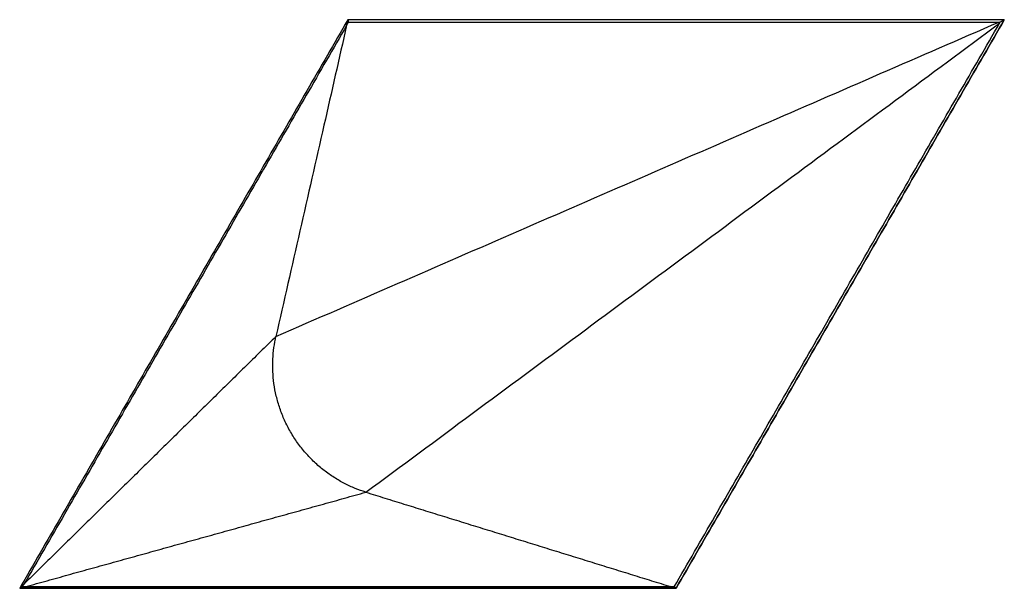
# Model space of a CAD drawing. Header units: millimetres. Extents: x 0 to 375, y 0 to 217.
import ezdxf

# ---------------------------------------------------------------- set-up
doc = ezdxf.new("R2010")
doc.units = ezdxf.units.MM
doc.layers.add('Default', color=18, linetype='Continuous', true_color=0x000000)

msp = doc.modelspace()

# ---------------------------------------------------------------- linework, layer by layer
at = {"layer": 'Default'}
for p, q in [((125, 216.51, 13.11), (125, 216.51)), ((375, 216.51, 13.11), (375, 216.51, 0)), ((0, 0, 13.31), (0, 0)), ((250, 0, 13.11), (250, 0))]:
    msp.add_line(p, q, dxfattribs=at)
for points, degree in [([(125, 216.51, 13.11), (62.5, 108.25, 13.21), (0, 0, 13.31)], 2), ([(125, 216.51), (62.5, 108.25), (0, 0)], 2), ([(124.52, 214.37, 14.24), (63.12, 108.03, 14.24), (1.73, 1.7, 14.24)], 2), ([(124.52, 214.37, 14.24), (124.68, 215.08, 13.87), (124.84, 215.8, 13.49), (125, 216.51, 13.11)], 3), ([(125.12, 215.62, 14.1), (124.92, 215.2, 14.15), (124.72, 214.79, 14.2), (124.52, 214.37, 14.24)], 3), ([(125, 216.51, 13.11), (125.04, 216.21, 13.44), (125.08, 215.92, 13.77), (125.12, 215.62, 14.1)], 3), ([(375, 216.51, 13.11), (250, 216.51, 13.11), (125, 216.51, 13.11)], 2), ([(375, 216.51, 0), (250, 216.51), (125, 216.51)], 2), ([(125.12, 215.62, 14.1), (249.04, 215.62, 14.1), (372.96, 215.62, 14.1)], 2), ([(249.29, 0.55, 14.1), (311.25, 107.87, 14.1), (373.21, 215.18, 14.1)], 2), ([(375, 216.51, 13.11), (312.5, 108.25, 13.11), (250, 0, 13.11)], 2), ([(250, 0), (312.5, 108.25), (375, 216.51, 0)], 2), ([(373.48, 215.63, 14.09), (373.99, 215.92, 13.76), (374.49, 216.21, 13.44), (375, 216.51, 13.11)], 3), ([(97.61, 95.9, 27.8), (49.67, 48.8, 21.02), (1.73, 1.7, 14.24)], 2), ([(2.33, 0.65, 14.24), (67.09, 18.61, 21.02), (131.86, 36.58, 27.8)], 2), ([(131.86, 36.58, 27.8), (189.88, 18.61, 21.02), (247.91, 0.65, 14.24)], 2), ([(0, 0, 13.31), (0.58, 0.57, 13.62), (1.15, 1.13, 13.93), (1.73, 1.7, 14.24)], 3), ([(0, 0, 13.31), (0.78, 0.22, 13.62), (1.55, 0.43, 13.93), (2.33, 0.65, 14.24)], 3), ([(0, 0, 13.31), (0.34, 0.2, 13.59), (0.68, 0.39, 13.87), (1.02, 0.59, 14.16)], 3), ([(250, 0, 13.11), (125, 0, 13.21), (0, 0, 13.31)], 2), ([(0, 0), (125, 0), (250, 0)], 2), ([(2.33, 0.65, 14.24), (125.12, 0.65, 14.24), (247.91, 0.65, 14.24)], 2), ([(249.29, 0.55, 14.1), (248.83, 0.58, 14.15), (248.37, 0.61, 14.2), (247.91, 0.65, 14.24)], 3), ([(247.91, 0.65, 14.24), (248.61, 0.43, 13.87), (249.3, 0.22, 13.49), (250, 0, 13.11)], 3), ([(250, 0, 13.11), (249.76, 0.18, 13.44), (249.53, 0.37, 13.77), (249.29, 0.55, 14.1)], 3)]:
    msp.add_open_spline(points, degree=degree, dxfattribs=at)
for points, knots in [([(97.61, 95.9, 27.8), (128.43, 109.3, 26.27), (190.07, 136.1, 23.2), (281.86, 176.01, 18.64), (342.82, 202.51, 15.6), (372.96, 215.62, 14.1)], [-275.763542, -275.763542, -275.763542, -275.763542, -183.842361, -91.921181, -2.026488, -2.026488, -2.026488, -2.026488]), ([(124.52, 214.37, 14.24), (121.63, 201.68, 15.7), (115.71, 175.59, 18.68), (106.74, 136.1, 23.2), (100.65, 109.3, 26.27), (97.61, 95.9, 27.8)], [-245.578724, -245.578724, -245.578724, -245.578724, -166.666667, -83.333333, 0, 0, 0, 0]), ([(131.86, 36.58, 27.8), (158.87, 56.57, 26.27), (212.9, 96.56, 23.2), (293.36, 156.09, 18.64), (346.79, 195.63, 15.6), (373.21, 215.18, 14.1)], [-275.763542, -275.763542, -275.763542, -275.763542, -183.842361, -91.921181, -2.026488, -2.026488, -2.026488, -2.026488]), ([(1.73, 1.7, 14.24), (1.72, 1.68, 14.24), (1.71, 1.66, 14.24), (1.69, 1.63, 14.24), (1.68, 1.61, 14.24), (1.65, 1.57, 14.24), (1.63, 1.53, 14.24), (1.57, 1.44, 14.24), (1.53, 1.37, 14.23), (1.41, 1.18, 14.22), (1.33, 1.05, 14.21), (1.21, 0.87, 14.19), (1.17, 0.81, 14.19), (1.09, 0.69, 14.17), (1.05, 0.64, 14.17), (1.02, 0.59, 14.16)], [0, 0, 0, 0, 0.111661, 0.111661, 0.22332, 0.22332, 0.446624, 0.446624, 0.890807, 0.890807, 1.774457, 1.774457, 2.219785, 2.219785, 2.59455, 2.59455, 2.59455, 2.59455]), ([(1.02, 0.59, 14.16), (1.08, 0.59, 14.17), (1.14, 0.6, 14.17), (1.28, 0.61, 14.19), (1.36, 0.61, 14.19), (1.58, 0.63, 14.21), (1.73, 0.63, 14.22), (1.96, 0.64, 14.23), (2.03, 0.64, 14.24), (2.14, 0.65, 14.24), (2.18, 0.65, 14.24), (2.24, 0.65, 14.24), (2.26, 0.65, 14.24), (2.29, 0.65, 14.24), (2.31, 0.65, 14.24), (2.33, 0.65, 14.24)], [-2.59455, -2.59455, -2.59455, -2.59455, -2.219785, -2.219785, -1.774457, -1.774457, -0.890807, -0.890807, -0.446624, -0.446624, -0.22332, -0.22332, -0.111661, -0.111661, 0, 0, 0, 0])]:
    msp.add_open_spline(points, degree=3, knots=knots, dxfattribs=at)
at = {"layer": 'Default', "extrusion": (1.59816e-10, -0.746229, -0.665689)}
msp.add_open_spline([(372.96, 215.62, 14.1), (372.98, 215.62, 14.1), (373.01, 215.62, 14.1), (373.05, 215.62, 14.1), (373.08, 215.62, 14.1), (373.1, 215.62, 14.1), (373.15, 215.62, 14.1), (373.19, 215.62, 14.1), (373.24, 215.62, 14.1), (373.28, 215.62, 14.1), (373.32, 215.63, 14.1), (373.37, 215.63, 14.09), (373.4, 215.63, 14.09), (373.44, 215.63, 14.09), (373.48, 215.63, 14.09), (373.48, 215.63, 14.09), (373.48, 215.63, 14.09), (373.48, 215.63, 14.09)], degree=3, knots=[0, 0, 0, 0, 0.0696727, 0.0696727, 0.1393467, 0.1393467, 0.1393467, 0.2753505, 0.2753505, 0.2753505, 0.4039064, 0.4039064, 0.4039064, 0.5225411, 0.5225411, 0.5225411, 0.522544, 0.522544, 0.522544, 0.522544], dxfattribs=at)
at = {"layer": 'Default', "extrusion": (0.646253, -0.373115, 0.665689)}
msp.add_open_spline([(373.21, 215.18, 14.1), (373.22, 215.2, 14.1), (373.24, 215.22, 14.1), (373.26, 215.26, 14.1), (373.27, 215.28, 14.1), (373.28, 215.3, 14.1), (373.31, 215.34, 14.1), (373.33, 215.38, 14.1), (373.35, 215.42, 14.1), (373.38, 215.46, 14.1), (373.4, 215.49, 14.1), (373.42, 215.53, 14.09), (373.44, 215.56, 14.09), (373.46, 215.6, 14.09), (373.48, 215.63, 14.09), (373.48, 215.63, 14.09), (373.48, 215.63, 14.09), (373.48, 215.63, 14.09)], degree=3, knots=[0, 0, 0, 0, 0.0696727, 0.0696727, 0.1393467, 0.1393467, 0.1393467, 0.2753505, 0.2753505, 0.2753505, 0.4039064, 0.4039064, 0.4039064, 0.5225411, 0.5225411, 0.5225411, 0.522544, 0.522544, 0.522544, 0.522544], dxfattribs=at)
at = {"layer": 'Default', "extrusion": (0.140397, 0.081058, 0.986772)}
msp.add_rational_spline([(131.86, 36.58, 27.8), (87.27, 50.39, 33.01), (97.61, 95.9, 27.8)], [1, 0.728572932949, 1], degree=2, dxfattribs=at)

doc.saveas('drawing.dxf')
